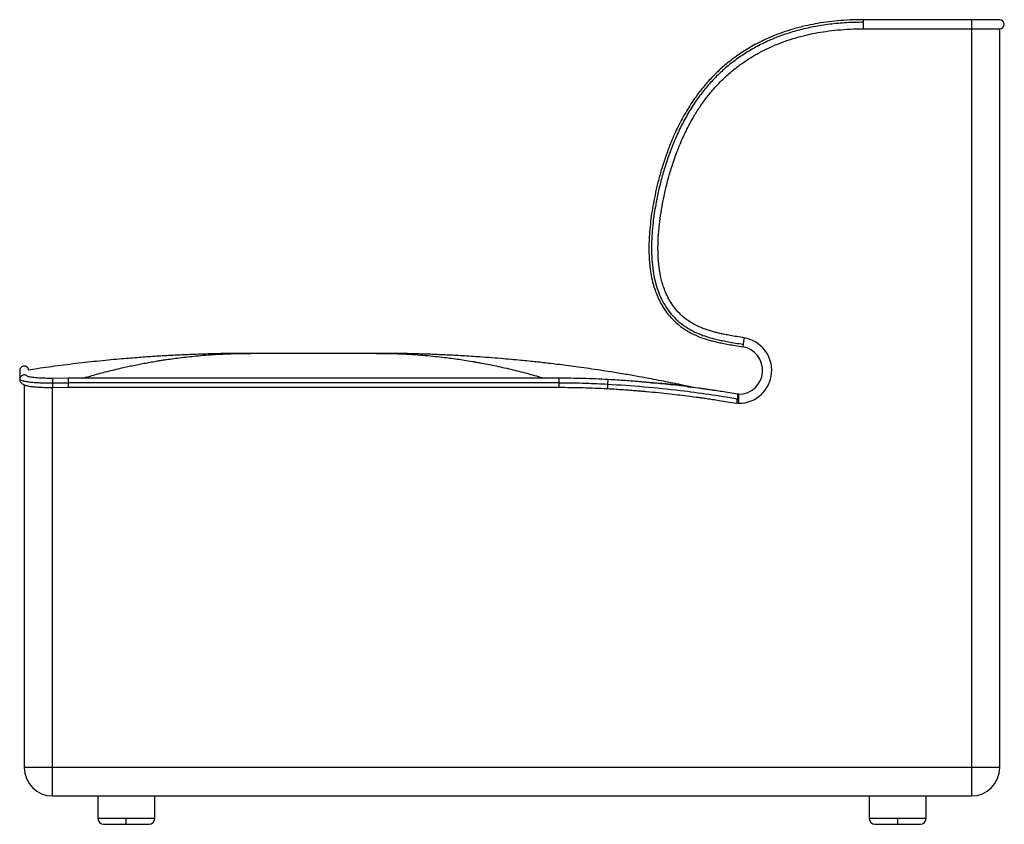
# Paper-space layout '_Right' of a CAD drawing. Header units: millimetres. Extents: x -774 to 94, y 0 to 709.
import ezdxf

# ---------------------------------------------------------------- set-up
doc = ezdxf.new("R2010")
doc.units = ezdxf.units.MM

psp = doc.layouts.new('_Right')

# ---------------------------------------------------------------- linework, layer by layer
at = {"color": 7, "linetype": 'Continuous', "lineweight": 25}
for p, q in [((90, 709), (-30, 709)), ((65, 709), (65, 25)), ((-30, 701), (90, 701)), ((90, 50), (90, 701)), ((-459.48, 415), (-570.52, 415)), ((-443.62, 414.89), (-459.48, 415)), ((-766.21, 400.96), (-766.21, 401.04)), ((-774, 395.4), (-774, 392.02)), ((-773.97, 392.5), (-773.97, 392.02)), ((-773.95, 391.5), (-773.95, 391.41)), ((-731.15, 393.1), (-745.07, 392.97)), ((-298.85, 393.1), (-731.15, 393.1)), ((-770, 387.23), (-770, 50)), ((-745, 25), (-745, 384.97)), ((-744.93, 384.97), (-731.15, 385.1)), ((-298.85, 389.1), (-731.15, 389.1)), ((-731.15, 385.1), (-298.85, 385.1)), ((-141.37, 371), (-141.37, 375)), ((-140, 379), (-141.03, 379)), ((-140, 371), (-140, 379)), ((-141.37, 371), (-140, 371)), ((90, 50), (-770, 50)), ((-745, 25), (65, 25)), ((-705, 25), (-705, 5)), ((-655, 5), (-655, 25)), ((-25, 25), (-25, 5)), ((25, 5), (25, 25)), ((-655, 5), (-705, 5)), ((-700, 0), (-660, 0)), ((-680, 0), (-680, 5)), ((25, 5), (-25, 5)), ((-20, 0), (20, 0)), ((0, 0), (0, 5))]:
    psp.add_line(p, q, dxfattribs=at)
for centre, radius, start, end in [((90, 705), 4, 270, 90), ((-140, 400), 29, 270, 80.79418), ((-140, 400), 21, 270, 80.79418), ((-745, 50), 25, 180, 270), ((65, 50), 25, 270, 0), ((-700, 5), 5, 180, 270), ((-660, 5), 5, 270, 0), ((-20, 5), 5, 180, 270), ((20, 5), 5, 270, 0)]:
    psp.add_arc(centre, radius, start, end, dxfattribs=at)
for points, knots in [([(-30, 709), (-33.95, 708.95), (-41.58, 708.86), (-52.64, 708.09), (-62.93, 706.94), (-72.48, 705.42), (-82.14, 703.44), (-91.78, 700.95), (-101.27, 697.91), (-110.08, 694.56), (-118.19, 690.96), (-125.55, 687.22), (-132.02, 683.52), (-137.96, 679.77), (-143.66, 675.79), (-150.22, 670.76), (-157.49, 664.48), (-165.24, 656.74), (-172.49, 648.38), (-179.95, 638.46), (-187.38, 626.79), (-194.49, 613.33), (-200.13, 600.48), (-204.56, 588.61), (-208.02, 577.94), (-210.97, 567.4), (-213.42, 557.13), (-215.39, 547.38), (-216.93, 538.06), (-218.13, 528.83), (-218.84, 520.96), (-219.19, 514.45), (-219.32, 509.51), (-219.3, 504.35), (-219.09, 498.73), (-218.59, 492.41), (-217.65, 485.35), (-216.06, 477.63), (-213.89, 470.37), (-211.22, 463.74), (-208.24, 457.88), (-204.52, 452.05), (-199.97, 446.4), (-194.54, 441.09), (-188.31, 436.37), (-181.49, 432.43), (-174.38, 429.3), (-168.25, 427.26), (-163.13, 425.84), (-158.92, 424.82), (-154.26, 423.83), (-149.03, 422.83), (-143.1, 421.79), (-138.89, 421.1), (-136.64, 420.73)], [0, 0, 0, 0, 0.02652, 0.051298, 0.074448, 0.096072, 0.116267, 0.140685, 0.162953, 0.18322, 0.204019, 0.222507, 0.238731, 0.254089, 0.269654, 0.285449, 0.309627, 0.33419, 0.358949, 0.383924, 0.417565, 0.451774, 0.486173, 0.511746, 0.536934, 0.56152, 0.585262, 0.607854, 0.628345, 0.648733, 0.670408, 0.681454, 0.692519, 0.703629, 0.716092, 0.730318, 0.746256, 0.763894, 0.783242, 0.797121, 0.811843, 0.827351, 0.843516, 0.860475, 0.878259, 0.895918, 0.913279, 0.930364, 0.939319, 0.948941, 0.959507, 0.971318, 0.984699, 1, 1, 1, 1]), ([(-30, 706.74), (-35.08, 706.65), (-45.09, 706.49), (-59.83, 705.13), (-74.03, 702.93), (-87.69, 699.81), (-100.79, 695.78), (-113.34, 690.81), (-125.02, 685.05), (-135.86, 678.57), (-145.86, 671.45), (-155.27, 663.51), (-163.98, 654.82), (-171.92, 645.5), (-179.32, 635.33), (-186.15, 624.31), (-192.35, 612.47), (-197.74, 600.33), (-202.37, 588.1), (-206.26, 575.99), (-209.46, 564.19), (-211.86, 553.62), (-213.62, 544.35), (-214.93, 536.02), (-216.01, 527.37), (-216.8, 518.03), (-217.14, 508.08), (-216.86, 497.8), (-215.86, 488.25), (-214.21, 479.63), (-212.06, 471.99), (-209.17, 464.58), (-205.47, 457.53), (-200.94, 450.99), (-195.59, 445.09), (-189.59, 440.03), (-183.18, 435.91), (-176.68, 432.7), (-170.18, 430.23), (-164.37, 428.49), (-159.13, 427.19), (-154.27, 426.14), (-148.88, 425.1), (-142.82, 424.04), (-138.55, 423.34), (-136.28, 422.96)], [0, 0, 0, 0, 0.034676, 0.068277, 0.100908, 0.13269, 0.163763, 0.194345, 0.224736, 0.252536, 0.280391, 0.308425, 0.336461, 0.364238, 0.391926, 0.422191, 0.452651, 0.483003, 0.512827, 0.541846, 0.569753, 0.596215, 0.615767, 0.634133, 0.65375, 0.675264, 0.698073, 0.721625, 0.745434, 0.763471, 0.781492, 0.799521, 0.817646, 0.835692, 0.85366, 0.87179, 0.889101, 0.905533, 0.921162, 0.936536, 0.946847, 0.958039, 0.970424, 0.984309, 1, 1, 1, 1]), ([(-30, 706.74), (-30, 707.12), (-30, 707.95), (-30, 708.82), (-30, 708.94), (-30, 709)], [0, 0, 0, 0, 0.300373, 0.650186, 1, 1, 1, 1]), ([(-30, 701), (-30, 701.06), (-30, 701.18), (-30, 702.11), (-30, 703.43), (-30, 705), (-30, 706.13), (-30, 706.67), (-30, 706.74)], [0, 0, 0, 0, 0.194337, 0.388767, 0.583198, 0.777629, 0.97206, 1, 1, 1, 1]), ([(-135.36, 428.63), (-137.54, 428.98), (-141.6, 429.65), (-147.3, 430.65), (-152.26, 431.59), (-156.63, 432.51), (-160.53, 433.44), (-165.5, 434.78), (-171.57, 436.78), (-178.06, 439.68), (-183.57, 442.91), (-188.12, 446.24), (-192.75, 450.42), (-197.15, 455.49), (-201.05, 461.39), (-204.01, 467.21), (-206.2, 472.74), (-207.82, 477.99), (-209.46, 484.85), (-210.79, 493.66), (-211.43, 504.95), (-211.18, 516.68), (-210.18, 528.26), (-208.7, 539.16), (-206.8, 549.81), (-204.38, 560.82), (-201.36, 572.27), (-197.52, 584.6), (-192.71, 597.57), (-186.79, 610.87), (-180.57, 622.48), (-174.4, 632.29), (-168.58, 640.38), (-162.5, 647.78), (-157.07, 653.61), (-152.41, 658.15), (-148.4, 661.77), (-143.86, 665.57), (-138.57, 669.61), (-132.45, 673.83), (-125.47, 678.13), (-117.92, 682.19), (-109.86, 685.97), (-101.33, 689.4), (-91.92, 692.57), (-82.35, 695.17), (-72.69, 697.25), (-63.04, 698.86), (-52.69, 700.06), (-41.59, 700.85), (-33.95, 700.95), (-30, 701)], [0, 0, 0, 0, 0.015653, 0.029224, 0.041076, 0.051542, 0.060926, 0.069502, 0.088079, 0.106252, 0.119872, 0.133351, 0.146165, 0.164118, 0.180846, 0.19629, 0.210335, 0.22302, 0.235273, 0.260382, 0.286129, 0.315513, 0.343596, 0.368559, 0.393608, 0.42042, 0.448566, 0.477603, 0.512079, 0.546737, 0.580886, 0.605447, 0.628988, 0.651605, 0.673388, 0.685492, 0.697784, 0.711749, 0.727507, 0.745066, 0.764451, 0.785703, 0.805881, 0.827591, 0.850993, 0.876282, 0.897983, 0.921094, 0.945721, 0.971981, 1, 1, 1, 1]), ([(-135.37, 428.59), (-135.37, 428.59), (-135.37, 428.59), (-135.43, 428.2), (-135.54, 427.51), (-135.69, 426.57), (-135.87, 425.46), (-136.06, 424.29), (-136.2, 423.45), (-136.27, 423.03), (-136.28, 422.96)], [0, 0, 0, 0, 0.097201, 0.243024, 0.388847, 0.53467, 0.680493, 0.826315, 0.972138, 1, 1, 1, 1]), ([(-136.28, 422.96), (-136.32, 422.69), (-136.42, 422.08), (-136.54, 421.35), (-136.62, 420.83), (-136.64, 420.76), (-136.64, 420.73)], [0, 0, 0, 0, 0.2127243, 0.4751495, 0.7375748, 1, 1, 1, 1]), ([(-570.52, 415), (-572.95, 415), (-577.8, 414.99), (-585.42, 414.92), (-593.12, 414.81), (-601.31, 414.65), (-609.82, 414.42), (-618.1, 414.14), (-625.75, 413.84), (-632.51, 413.53), (-638.61, 413.23), (-644.3, 412.92), (-650.28, 412.57), (-656.75, 412.16), (-663.71, 411.69), (-670.78, 411.16), (-678.34, 410.56), (-686.77, 409.84), (-696.2, 408.97), (-706.17, 407.97), (-716.58, 406.85), (-727.14, 405.63), (-737.84, 404.3), (-748.25, 402.91), (-757.67, 401.6), (-763.6, 400.71), (-766.21, 400.32)], [0, 0, 0, 0, 0.038272, 0.076297, 0.115997, 0.158222, 0.20297, 0.247986, 0.28649, 0.321065, 0.351727, 0.379339, 0.406866, 0.442202, 0.477766, 0.51354, 0.552026, 0.59543, 0.643772, 0.697075, 0.747807, 0.802321, 0.856973, 0.909593, 0.960166, 1, 1, 1, 1]), ([(-718.29, 393.1), (-714.79, 394.13), (-707.18, 396.37), (-695.28, 399.48), (-685.17, 401.9), (-677.44, 403.6), (-672.21, 404.69), (-666.92, 405.74), (-661.67, 406.72), (-656.52, 407.64), (-652, 408.39), (-647.97, 409.03), (-643.55, 409.7), (-638.04, 410.47), (-631.33, 411.34), (-624.08, 412.16), (-616.32, 412.93), (-608.08, 413.62), (-599.37, 414.2), (-590.21, 414.64), (-580.53, 414.94), (-573.92, 414.98), (-570.52, 415)], [0, 0, 0, 0, 0.07166, 0.155756, 0.242754, 0.277727, 0.313147, 0.349016, 0.385333, 0.419883, 0.453578, 0.477159, 0.501511, 0.543343, 0.588706, 0.637601, 0.690026, 0.745983, 0.804378, 0.866179, 0.931387, 1, 1, 1, 1]), ([(-459.48, 415), (-455.81, 414.98), (-448.66, 414.93), (-438.2, 414.58), (-428.28, 414.06), (-418.89, 413.39), (-410.04, 412.59), (-402.03, 411.73), (-394.82, 410.85), (-388.37, 409.98), (-381.76, 409), (-376.85, 408.2), (-373.52, 407.63), (-372.19, 407.4), (-370.68, 407.14), (-364.56, 406.04), (-354, 403.97), (-339.4, 400.67), (-325.38, 397.04), (-316.19, 394.51), (-311.69, 393.1), (-311.66, 393.1)], [0, 0, 0, 0, 0.074106, 0.144608, 0.211505, 0.274797, 0.334484, 0.390567, 0.436938, 0.480518, 0.521307, 0.570873, 0.580038, 0.589015, 0.597804, 0.610678, 0.713351, 0.812368, 0.907728, 0.999432, 1, 1, 1, 1]), ([(-179.63, 384.82), (-179.64, 384.82), (-180.9, 385.1), (-183.1, 385.57), (-185.97, 386.18), (-188.43, 386.7), (-193.17, 387.7), (-202.7, 389.65), (-215.03, 392.06), (-228.22, 394.48), (-240.14, 396.56), (-251.62, 398.45), (-262.4, 400.12), (-271.92, 401.53), (-281.21, 402.84), (-289.92, 404), (-298.02, 405.03), (-305.48, 405.93), (-312.31, 406.72), (-318.75, 407.43), (-325.36, 408.12), (-332.66, 408.86), (-340.98, 409.64), (-350.28, 410.45), (-360.56, 411.27), (-370.59, 411.99), (-379.66, 412.57), (-387.07, 413), (-393.32, 413.33), (-398.41, 413.57), (-402.36, 413.75), (-405.03, 413.86), (-406.63, 413.93), (-407.42, 413.96), (-408.1, 413.99), (-409.1, 414.03), (-410.85, 414.09), (-413.39, 414.19), (-416.75, 414.3), (-420.92, 414.43), (-425.71, 414.57), (-430.96, 414.69), (-436.23, 414.8), (-440.55, 414.87), (-443.02, 414.9), (-443.8, 414.9)], [0, 0, 0, 0, 0.000133, 0.012812, 0.022881, 0.032108, 0.0413, 0.077149, 0.141583, 0.182604, 0.228022, 0.27784, 0.313663, 0.350911, 0.386278, 0.419206, 0.449692, 0.47773, 0.503318, 0.526495, 0.549907, 0.577063, 0.607948, 0.642544, 0.680828, 0.722778, 0.755023, 0.782932, 0.806521, 0.825804, 0.840792, 0.851493, 0.856279, 0.859133, 0.860473, 0.864147, 0.87109, 0.881094, 0.894262, 0.9106, 0.93012, 0.950247, 0.971701, 0.991082, 1, 1, 1, 1]), ([(-766.11, 400.33), (-766.11, 400.5), (-766.14, 401.19), (-766.8, 402.28), (-767.98, 403.33), (-769.51, 403.83), (-771.1, 403.71), (-772.52, 402.98), (-773.6, 401.77), (-773.85, 400.75), (-773.97, 400.24)], [0, 0, 0, 0, 0.043452, 0.180102, 0.316752, 0.453401, 0.590051, 0.726701, 0.86335, 1, 1, 1, 1]), ([(-773.97, 400.24), (-773.97, 400.11), (-773.97, 399.87), (-773.97, 398.22), (-773.97, 396.47), (-773.97, 395.75)], [0, 0, 0, 0, 0.369481, 0.738903, 1, 1, 1, 1]), ([(-774, 398.21), (-774, 397.43), (-774, 396.21), (-773.98, 394.1), (-773.97, 393.33)], [0, 0, 0, 0, 0.639573, 1, 1, 1, 1]), ([(-773.97, 392.02), (-773.99, 391.88), (-774, 391.68), (-773.95, 391.48), (-773.93, 391.41)], [0, 0, 0, 0, 0.669628, 1, 1, 1, 1]), ([(-766.69, 394.16), (-766.74, 394.26), (-766.99, 394.76), (-767.82, 395.41), (-769.05, 395.95), (-770.42, 396.03), (-771.74, 395.67), (-772.85, 394.9), (-773.68, 393.8), (-773.87, 392.93), (-773.97, 392.5)], [0, 0, 0, 0, 0.035388, 0.173225, 0.310863, 0.448741, 0.586548, 0.724348, 0.862165, 1, 1, 1, 1]), ([(-773.97, 395.75), (-773.97, 395.67), (-773.97, 394.85), (-773.97, 393.61), (-773.97, 392.5)], [0, 0, 0, 0, 0.091311, 1, 1, 1, 1]), ([(-773.97, 392.5), (-773.86, 392.24), (-773.65, 391.72), (-771.94, 391.01), (-769.29, 390.37), (-765.67, 389.83), (-761.25, 389.39), (-756.2, 389.09), (-750.71, 388.92), (-746.9, 388.96), (-745, 388.97)], [0, 0, 0, 0, 0.124897, 0.249662, 0.374713, 0.499599, 0.624763, 0.749744, 0.874988, 1, 1, 1, 1]), ([(-773.95, 391.41), (-773.82, 390.86), (-773.55, 389.81), (-772.45, 388.59), (-771.16, 387.71), (-769.39, 386.93), (-767.27, 386.38), (-764.79, 385.96), (-762.55, 385.67), (-760.41, 385.46), (-758, 385.27), (-755.25, 385.11), (-752.24, 385), (-748.74, 384.93), (-746.24, 384.96), (-744.93, 384.97)], [0, 0, 0, 0, 0.08135, 0.1557, 0.22285, 0.283276, 0.387848, 0.483223, 0.543706, 0.605114, 0.680405, 0.747098, 0.822743, 0.906974, 1, 1, 1, 1]), ([(-745.07, 392.97), (-746.16, 392.96), (-748.25, 392.94), (-751.2, 392.98), (-753.8, 393.06), (-756.25, 393.17), (-758.47, 393.32), (-760.41, 393.49), (-762.28, 393.69), (-764.15, 393.96), (-765.49, 394.18), (-766.43, 394.43), (-766.45, 394.39), (-766.46, 394.37)], [0, 0, 0, 0, 0.113443, 0.217692, 0.313064, 0.399068, 0.499146, 0.582909, 0.655429, 0.769549, 0.891605, 0.955495, 1, 1, 1, 1]), ([(-745.07, 392.97), (-745.07, 392.91), (-745.07, 392.79), (-745.05, 391.87), (-745.03, 390.55), (-745.01, 389.5), (-745, 388.97)], [0, 0, 0, 0, 0.2500378, 0.4999658, 0.7499821, 1, 1, 1, 1]), ([(-255.54, 391.91), (-262.75, 392.25), (-277.18, 392.95), (-291.63, 393.05), (-298.85, 393.1)], [0, 0, 0, 0, 0.499992, 1, 1, 1, 1]), ([(-255.54, 391.91), (-255.54, 391.91), (-255.53, 392.01), (-255.55, 391.65), (-255.6, 390.82), (-255.67, 389.48), (-255.73, 388.43), (-255.76, 387.91)], [0, 0, 0, 0, 0.000014, 0.250049, 0.499974, 0.749987, 1, 1, 1, 1]), ([(-140.7, 378.94), (-143.26, 379.38), (-148.03, 380.18), (-154.64, 381.23), (-160.16, 382.08), (-164.67, 382.75), (-168.52, 383.31), (-172.12, 383.81), (-177.92, 384.61), (-185.95, 385.66), (-195.68, 386.83), (-204.88, 387.84), (-213.27, 388.69), (-219.82, 389.31), (-224.89, 389.75), (-229.06, 390.1), (-234.24, 390.51), (-240.44, 390.97), (-247.65, 391.45), (-252.8, 391.75), (-255.54, 391.91)], [0, 0, 0, 0, 0.067504, 0.125393, 0.173674, 0.212359, 0.243627, 0.274797, 0.306465, 0.395514, 0.48492, 0.56078, 0.635564, 0.703846, 0.73144, 0.767546, 0.812479, 0.866218, 0.928735, 1, 1, 1, 1]), ([(-745, 388.97), (-742.42, 389.01), (-737.8, 389.08), (-733.18, 389.09), (-731.15, 389.1)], [0, 0, 0, 0, 0.559997, 1, 1, 1, 1]), ([(-745, 388.97), (-744.99, 388.45), (-744.97, 387.4), (-744.95, 386.08), (-744.93, 385.15), (-744.93, 385.03), (-744.93, 384.97)], [0, 0, 0, 0, 0.250005, 0.500052, 0.750012, 1, 1, 1, 1]), ([(-298.85, 389.1), (-290.8, 389.03), (-276.43, 388.92), (-262.07, 388.22), (-255.76, 387.91)], [0, 0, 0, 0, 0.559994, 1, 1, 1, 1]), ([(-298.85, 385.1), (-291.7, 385.05), (-277.4, 384.95), (-263.12, 384.26), (-255.98, 383.92)], [0, 0, 0, 0, 0.499989, 1, 1, 1, 1]), ([(-255.76, 387.91), (-255.79, 387.39), (-255.84, 386.35), (-255.92, 385), (-255.96, 384.17), (-255.98, 383.82), (-255.98, 383.92), (-255.98, 383.92)], [0, 0, 0, 0, 0.2498857, 0.4998121, 0.7496515, 0.9995862, 1, 1, 1, 1]), ([(-255.98, 383.92), (-253.41, 383.77), (-248.64, 383.5), (-242.04, 383.06), (-236.55, 382.66), (-232.06, 382.32), (-228.22, 382.01), (-224.64, 381.7), (-218.85, 381.19), (-210.85, 380.42), (-201.19, 379.4), (-192.07, 378.34), (-183.78, 377.31), (-177.31, 376.46), (-172.3, 375.76), (-168.16, 375.18), (-163.03, 374.43), (-156.91, 373.49), (-149.81, 372.37), (-144.74, 371.51), (-142.05, 371.06)], [0, 0, 0, 0, 0.067251, 0.124912, 0.172949, 0.211337, 0.242506, 0.273695, 0.305381, 0.394436, 0.483815, 0.559653, 0.63431, 0.702376, 0.730226, 0.766624, 0.811791, 0.865736, 0.92847, 1, 1, 1, 1]), ([(-255.76, 387.91), (-245.08, 387.23), (-223.68, 385.85), (-193.94, 382.7), (-166.47, 379.11), (-149.74, 376.37), (-141.37, 375)], [0, 0, 0, 0, 0.278633, 0.558479, 0.779024, 1, 1, 1, 1]), ([(-218.69, 389.19), (-214.53, 389.01), (-204.9, 388.6), (-192.92, 387.22), (-185.18, 385.7), (-182.78, 385.23)], [0, 0, 0, 0, 0.343908, 0.796084, 1, 1, 1, 1]), ([(-141.37, 375), (-141.46, 374.48), (-141.64, 373.45), (-141.86, 372.13), (-142, 371.31), (-142.06, 370.96), (-142.05, 371.06), (-142.05, 371.06)], [0, 0, 0, 0, 0.249849, 0.499698, 0.749547, 0.999396, 1, 1, 1, 1]), ([(-141.03, 379), (-141.04, 378.94), (-141.05, 378.86), (-141.09, 378.36), (-141.14, 377.74), (-141.21, 376.92), (-141.29, 375.93), (-141.34, 375.32), (-141.37, 375)], [0, 0, 0, 0, 0.242348, 0.369179, 0.499356, 0.709825, 0.845052, 1, 1, 1, 1])]:
    psp.add_open_spline(points, degree=3, knots=knots, dxfattribs=at)
for points in [[(-731.15, 393.1), (-731.15, 393.04), (-731.15, 392.91), (-731.15, 391.99), (-731.15, 390.67), (-731.15, 389.62), (-731.15, 389.1)], [(-298.85, 393.1), (-298.85, 393.04), (-298.85, 392.91), (-298.85, 391.99), (-298.85, 390.67), (-298.85, 389.62), (-298.85, 389.1)], [(-731.15, 389.1), (-731.15, 388.57), (-731.15, 387.52), (-731.15, 386.2), (-731.15, 385.28), (-731.15, 385.16), (-731.15, 385.1)], [(-298.85, 389.1), (-298.85, 388.57), (-298.85, 387.52), (-298.85, 386.2), (-298.85, 385.28), (-298.85, 385.16), (-298.85, 385.1)]]:
    psp.add_open_spline(points, degree=3, dxfattribs=at)

doc.saveas('drawing.dxf')
